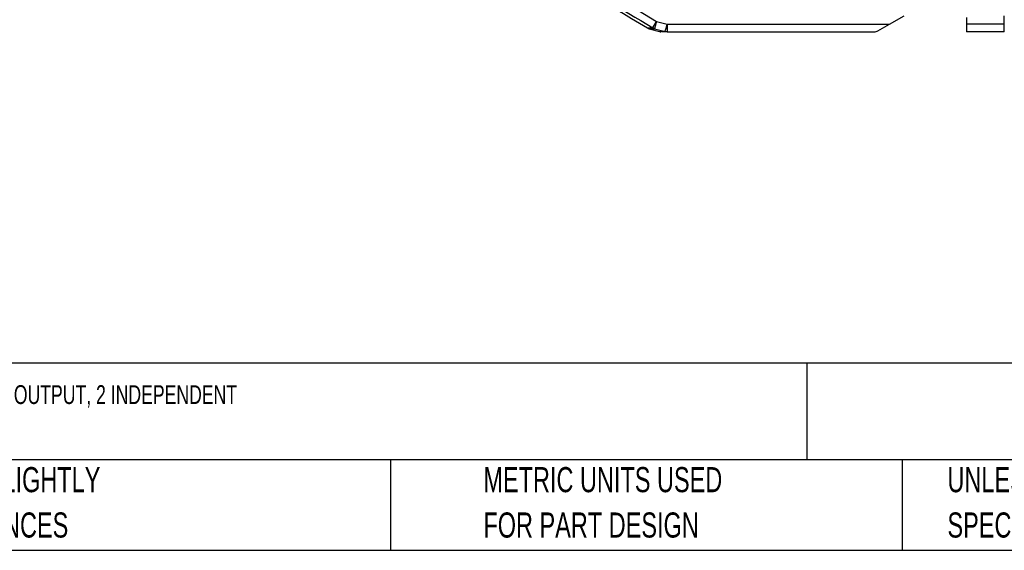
# Model space of a CAD drawing. Header units: millimetres. Extents: x 8 to 341, y 8 to 262.
# Tile 3 of 15: x 112 to 216, y 8 to 64. Entities that reach past the tile are written whole.
import ezdxf

# ---------------------------------------------------------------- set-up
doc = ezdxf.new("R2010")
doc.units = ezdxf.units.MM
doc.header["$LTSCALE"] = 1.25
doc.layers.add('DIMENSIONS', color=140, linetype='Continuous', lineweight=25)
doc.layers.add('TEXT', color=140, linetype='Continuous', lineweight=25)
doc.styles.add('SLDTEXTSTYLE0', font='TXT', dxfattribs={"width": 0.7})
doc.dimstyles.new('SLDDIMSTYLE2', dxfattribs={"dimtxt": 2.69751, "dimasz": 4.1275, "dimexe": 0, "dimexo": 0.0625, "dimgap": 0.674377, "dimtad": 0, "dimtih": 1, "dimtoh": 1, "dimrnd": 1e-09, "dimzin": 4, "dimdsep": 46, "dimtxsty": 'SLDTEXTSTYLE0', "dimsah": 1, "dimcen": 0.09, "dimadec": 0, "dimazin": 1, "dimtfac": 1, "dimtofl": 0, "dimtmove": 0, "dimatfit": 3, "dimfxl": 0, "dimfrac": 2, "dimtolj": 1, "dimtzin": 12, "dimarcsym": 0})

# ---------------------------------------------------------------- blocks, each defined once
blk = doc.blocks.new('SW_NOTE_0')
at = {"layer": 'TEXT', "color": 0, "insert": (0, 2.56), "char_height": 1.98438, "attachment_point": 1, "style": 'SLDTEXTSTYLE0'}
blk.add_mtext('E-T-A REX SERIES MODULAR CIRCUIT PROTECTOR, OVERCURRENT PROTECTION, ADJUSTABLE 1-10A, 24 VDC OUTPUT, 2 INDEPENDENT', dxfattribs=at)
blk = doc.blocks.new('SW_NOTE_0_2')
at = {"layer": 'TEXT', "color": 0, "char_height": 2.6458, "attachment_point": 1, "style": 'SLDTEXTSTYLE0'}
for s, insert in [('UNLESS OTHERWISE', (0, 3.41)), ('SPECIFIED UNITS ARE:', (0, -1.37))]:
    blk.add_mtext(s, dxfattribs=dict(at, insert=insert))
blk = doc.blocks.new('SW_NOTE_0_3')
at = {"layer": 'TEXT', "color": 0, "char_height": 2.6458, "attachment_point": 1, "style": 'SLDTEXTSTYLE0'}
for s, insert in [('PART DIMENSIONS MAY DIFFER SLIGHTLY', (0, 3.41)), ("DUE TO MANUFACTURER'S VARIANCES", (0, -1.37))]:
    blk.add_mtext(s, dxfattribs=dict(at, insert=insert))
blk = doc.blocks.new('SW_NOTE_0_6')
at = {"layer": 'TEXT', "color": 0, "char_height": 2.6458, "attachment_point": 1, "style": 'SLDTEXTSTYLE0'}
for s, insert in [('METRIC UNITS USED', (0, 3.41)), ('FOR PART DESIGN', (0, -1.37))]:
    blk.add_mtext(s, dxfattribs=dict(at, insert=insert))
blk = doc.blocks.new('_D_7')
at = {"layer": 'DIMENSIONS'}
for p, q in [((210.21, 142.55), (243.85, 142.55)), ((239.88, 142.55), (239.88, 107.48)), ((235.87, 102.59), (234.96, 102.59)), ((234.96, 102.59), (234.96, 98.3)), ((243.89, 102.59), (244.79, 102.59)), ((244.79, 102.59), (244.79, 98.3)), ((234.96, 98.3), (235.87, 98.3)), ((239.88, 62.55), (239.88, 97.7)), ((244.79, 98.3), (243.89, 98.3)), ((217.09, 62.55), (243.85, 62.55))]:
    blk.add_line(p, q, dxfattribs=at)
for points in [[(239.88, 142.55), (239.24, 138.43), (240.51, 138.43)], [(239.88, 62.55), (240.51, 66.68), (239.24, 66.68)]]:
    blk.add_solid(points, dxfattribs=at)
at = {"layer": 'DIMENSIONS', "char_height": 2.646, "attachment_point": 1, "style": 'SLDTEXTSTYLE0'}
for s, insert in [('80.0', (235.87, 106.6)), ('3.15', (235.87, 101.71))]:
    blk.add_mtext(s, dxfattribs=dict(at, insert=insert))

msp = doc.modelspace()

# ---------------------------------------------------------------- linework, layer by layer
for p, q in [((178.443, 62.974), (178.849, 63.658)), ((178.849, 63.658), (179.959, 63.355)), ((179.959, 63.355), (179.959, 62.555)), ((179.959, 63.355), (203.39, 63.355)), ((202.19, 62.662), (203.39, 63.355)), ((203.39, 63.355), (204.949, 64.255)), ((211.505, 64.055), (211.505, 63.355)), ((215.505, 63.355), (211.505, 63.355)), ((215.505, 63.355), (215.505, 64.255)), ((178.08, 62.878), (179.151, 62.583)), ((178.638, 62.887), (179.749, 62.584)), ((179.155, 62.585), (179.264, 62.562)), ((179.238, 62.571), (179.309, 62.556)), ((179.373, 62.555), (179.337, 62.562)), ((179.344, 62.556), (179.353, 62.556)), ((179.959, 62.555), (201.79, 62.555)), ((215.505, 62.555), (211.505, 62.555))]:
    msp.add_line(p, q)
for centre, radius, start, end in [((304.694, 275.675), 247.348, 233.83597, 239.3083), ((304.694, 275.675), 246.553, 233.83597, 239.3083), ((304.694, 275.675), 247.645, 235.57968, 239.19825), ((178.292, 63.649), 0.8, 239.19826, 254.61166), ((179.363, 63.355), 0.8, 254.61166, 265.98258), ((201.79, 63.355), 0.8, 270, 300)]:
    msp.add_arc(centre, radius, start, end)
for points, knots in [([(178.849, 63.658), (178.825, 63.569), (178.799, 63.475), (178.749, 63.291), (178.724, 63.202), (178.684, 63.054), (178.667, 62.994), (178.645, 62.913), (178.64, 62.892), (178.638, 62.887)], [0, 0, 0, 0, 0.25, 0.25, 0.5, 0.5, 0.75, 0.75, 1, 1, 1, 1]), ([(179.749, 62.584), (179.75, 62.589), (179.756, 62.61), (179.778, 62.691), (179.794, 62.751), (179.835, 62.899), (179.859, 62.988), (179.909, 63.172), (179.935, 63.266), (179.959, 63.355)], [0, 0, 0, 0, 0.25, 0.25, 0.5, 0.5, 0.75, 0.75, 1, 1, 1, 1]), ([(211.505, 63.355), (211.505, 63.145), (211.505, 62.937), (211.505, 62.641), (211.505, 62.555), (211.505, 62.555)], [0, 0, 0, 0, 0.5, 0.5, 1, 1, 1, 1]), ([(215.505, 62.555), (215.505, 62.555), (215.505, 62.641), (215.505, 62.937), (215.505, 63.145), (215.505, 63.355)], [0, 0, 0, 0, 0.5, 0.5, 1, 1, 1, 1]), ([(177.883, 62.962), (177.883, 62.962), (177.885, 62.962), (177.899, 62.963), (177.922, 62.963), (177.955, 62.964), (177.996, 62.965), (178.047, 62.966), (178.107, 62.967), (178.177, 62.969), (178.256, 62.97), (178.344, 62.972), (178.41, 62.973), (178.443, 62.974)], [0, 0, 0, 0, 0.09059033, 0.18117553, 0.27177868, 0.36242281, 0.45313094, 0.543926, 0.63483082, 0.72586812, 0.8170605, 0.90843037, 1, 1, 1, 1]), ([(179.749, 62.584), (179.57, 62.584), (179.26, 62.583), (179.209, 62.583), (179.188, 62.583)], [0, 0, 0, 0, 0.5756767, 1, 1, 1, 1]), ([(179.959, 62.555), (179.776, 62.555), (179.508, 62.555), (179.458, 62.555), (179.442, 62.555)], [0, 0, 0, 0, 0.6807894, 1, 1, 1, 1])]:
    msp.add_open_spline(points, degree=3, knots=knots)
for points in [[(178.08, 62.878), (178.08, 62.878), (178.27, 62.881), (178.638, 62.887)], [(178.538, 62.924), (178.505, 62.938), (178.473, 62.955), (178.443, 62.974)], [(178.638, 62.887), (178.604, 62.897), (178.57, 62.909), (178.538, 62.924)], [(179.853, 62.562), (179.818, 62.567), (179.783, 62.574), (179.749, 62.584)], [(179.959, 62.555), (179.924, 62.555), (179.888, 62.557), (179.853, 62.562)]]:
    msp.add_open_spline(points, degree=3)
at = {"layer": 'TEXT'}
for p, q in [((341.312, 27.658), (7.937, 27.658)), ((194.699, 27.658), (194.699, 17.462)), ((341.312, 17.462), (7.937, 17.462)), ((150.808, 17.462), (150.808, 7.937)), ((204.725, 17.462), (204.725, 7.937)), ((7.937, 7.937), (341.312, 7.937))]:
    msp.add_line(p, q, dxfattribs=at)

# ---------------------------------------------------------------- block references
for name, p in [('SW_NOTE_0', (9.957, 22.77)), ('SW_NOTE_0_3', (68.899, 13.294)), ('SW_NOTE_0_6', (160.598, 13.294)), ('SW_NOTE_0_2', (209.51, 13.294))]:
    msp.add_blockref(name, p, dxfattribs=at)

# ---------------------------------------------------------------- dimensions: what is measured, and where the dimension line sits
at = {"layer": 'DIMENSIONS'}
dim = msp.add_linear_dim(base=(239.878, 62.555), p1=(208.622, 142.555), p2=(215.505, 62.555), angle=90, dimstyle='SLDDIMSTYLE2', dxfattribs=at)
dim.commit()
dim.dimension.update_dxf_attribs({"geometry": '_D_7', "text_midpoint": (239.878, 102.586), "dimtype": 160})

doc.saveas('drawing.dxf')
